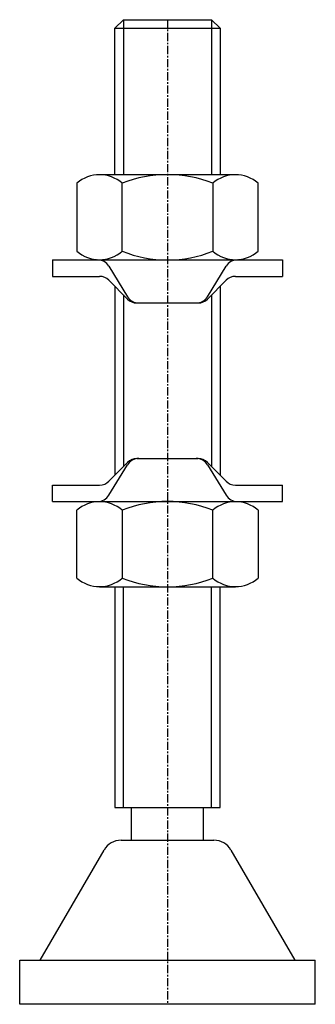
# Model space of a CAD drawing. Extents: x 127 to 172, y -1 to 149.
import ezdxf

# ---------------------------------------------------------------- set-up
doc = ezdxf.new("R2010")
doc.units = 0
doc.linetypes.add('CENTER', pattern=[2, 1.25, -0.25, 0.25, -0.25])
doc.layers.get('0').update_dxf_attribs({"linetype": 'CONTINUOUS'})
doc.layers.add('BRAUER-1', color=1, linetype='CENTER')

msp = doc.modelspace()

# ---------------------------------------------------------------- linework, layer by layer
for p, q in [((141.999995, 147.8), (143.299995, 149.1)), ((143.299995, 149.1), (156.699995, 149.1)), ((143.299995, 149.1), (143.299995, 125.5)), ((156.699995, 149.1), (157.999995, 147.8)), ((156.699995, 149.1), (156.699995, 125.5)), ((141.999995, 125.5), (141.999995, 147.8)), ((141.999995, 147.8), (157.999995, 147.8)), ((157.999995, 147.8), (157.999995, 125.5)), ((139.649995, 125.5), (160.349995, 125.5)), ((136.199995, 124.179297), (136.199995, 113.820703)), ((143.099995, 113.820703), (143.099995, 124.179297)), ((156.899995, 124.179297), (156.899995, 113.820703)), ((163.799995, 113.820702), (163.799995, 124.179297)), ((132.499995, 112.5), (132.499995, 110)), ((132.499995, 112.5), (167.499995, 112.5)), ((167.499995, 112.5), (167.499995, 110)), ((141.084646, 111.541378), (143.915344, 106.900029)), ((156.084646, 106.900029), (158.915344, 111.541378)), ((132.499995, 110), (139.663037, 110)), ((160.336953, 110), (167.499995, 110)), ((141.087495, 109.403894), (143.912495, 106.537512)), ((141.999995, 108.478027), (141.999995, 79.721973)), ((156.087495, 106.537512), (158.912495, 109.403894)), ((157.999995, 108.478027), (157.999995, 79.721973)), ((143.299995, 107.158984), (143.299995, 81.041016)), ((156.699995, 107.158984), (156.699995, 81.041016)), ((145.336953, 105.941406), (154.663037, 105.941406)), ((141.084646, 76.658622), (143.915344, 81.299971)), ((141.087495, 78.796106), (143.912495, 81.662488)), ((145.336953, 82.258594), (154.663037, 82.258594)), ((156.084646, 81.299971), (158.915344, 76.658622)), ((156.087495, 81.662488), (158.912495, 78.796106)), ((132.499995, 75.7), (132.499995, 78.2)), ((132.499995, 78.2), (139.663037, 78.2)), ((160.336953, 78.2), (167.499995, 78.2)), ((167.499995, 75.7), (167.499995, 78.2)), ((132.499995, 75.7), (167.499995, 75.7)), ((136.199995, 64.020703), (136.199995, 74.379297)), ((143.099995, 74.379297), (143.099995, 64.020703)), ((156.899995, 64.020703), (156.899995, 74.379297)), ((163.799995, 74.379298), (163.799995, 64.020703)), ((139.649995, 62.7), (160.349995, 62.7)), ((141.999995, 62.7), (141.999995, 29.1)), ((143.299995, 29.1), (143.299995, 62.7)), ((156.699995, 29.1), (156.699995, 62.7)), ((157.999995, 29.1), (157.999995, 62.7)), ((141.999995, 29.1), (157.999995, 29.1)), ((144.499995, 24.1), (144.499995, 29.1)), ((155.499995, 24.1), (155.499995, 29.1)), ((142.932046, 24.1), (157.067944, 24.1)), ((130.634485, 5.8), (140.33397, 22.6)), ((159.66602, 22.6), (169.365505, 5.8)), ((127.499995, 5.8), (172.499995, 5.8)), ((127.499995, -0.9), (127.499995, 5.8)), ((172.499995, -0.9), (172.499995, 5.8)), ((172.499995, -0.9), (127.499995, -0.9))]:
    msp.add_line(p, q)
for centre, radius, start, end in [((139.649995, 120.217187), 5.253648, 48.952337, 131.047659), ((149.999995, 106.790039), 18.708188, 68.356986, 111.643014), ((160.349995, 120.217187), 5.253648, 48.952337, 131.047659), ((139.649995, 117.782812), 5.253647, 228.952335, 311.047666), ((139.377153, 110.5), 2, 31.378465, 90), ((149.999995, 131.209961), 18.708188, 248.356984, 291.643014), ((160.349995, 117.782812), 5.253648, 228.952335, 311.047659), ((160.622837, 110.5), 2, 90, 148.621523), ((139.663037, 108), 2, 44.583412, 90), ((160.336953, 108), 2, 90, 135.416571), ((145.336953, 107.941406), 2, 224.583429, 270), ((145.622837, 107.941406), 2, 211.378453, 270), ((154.377153, 107.941406), 2, 270, 328.621535), ((154.663037, 107.941406), 2, 270, 315.416588), ((145.336953, 80.258594), 2, 90, 135.416571), ((145.622837, 80.258594), 2, 90, 148.621547), ((154.377153, 80.258594), 2, 31.378465, 90), ((154.663037, 80.258594), 2, 44.583412, 90), ((139.663037, 80.2), 2, 270, 315.416588), ((160.336953, 80.2), 2, 224.583429, 270), ((139.377153, 77.7), 2, 270, 328.621535), ((160.622837, 77.7), 2, 211.378477, 270), ((139.649995, 70.417188), 5.253647, 48.952334, 131.047665), ((149.999995, 56.990039), 18.708188, 68.356985, 111.643016), ((160.349995, 70.417188), 5.253648, 48.952341, 131.047665), ((139.649995, 67.982812), 5.253647, 228.952334, 311.047663), ((149.999995, 81.409961), 18.708188, 248.356986, 291.643014), ((160.349995, 67.982812), 5.253647, 228.952334, 311.047663), ((142.932046, 21.1), 3, 90, 149.999998), ((157.067944, 21.1), 3, 30, 90)]:
    msp.add_arc(centre, radius, start, end)
at = {"layer": 'BRAUER-1'}
msp.add_line((150.000002, 149.1), (149.999996, -0.9), dxfattribs=at)

doc.saveas('drawing.dxf')
